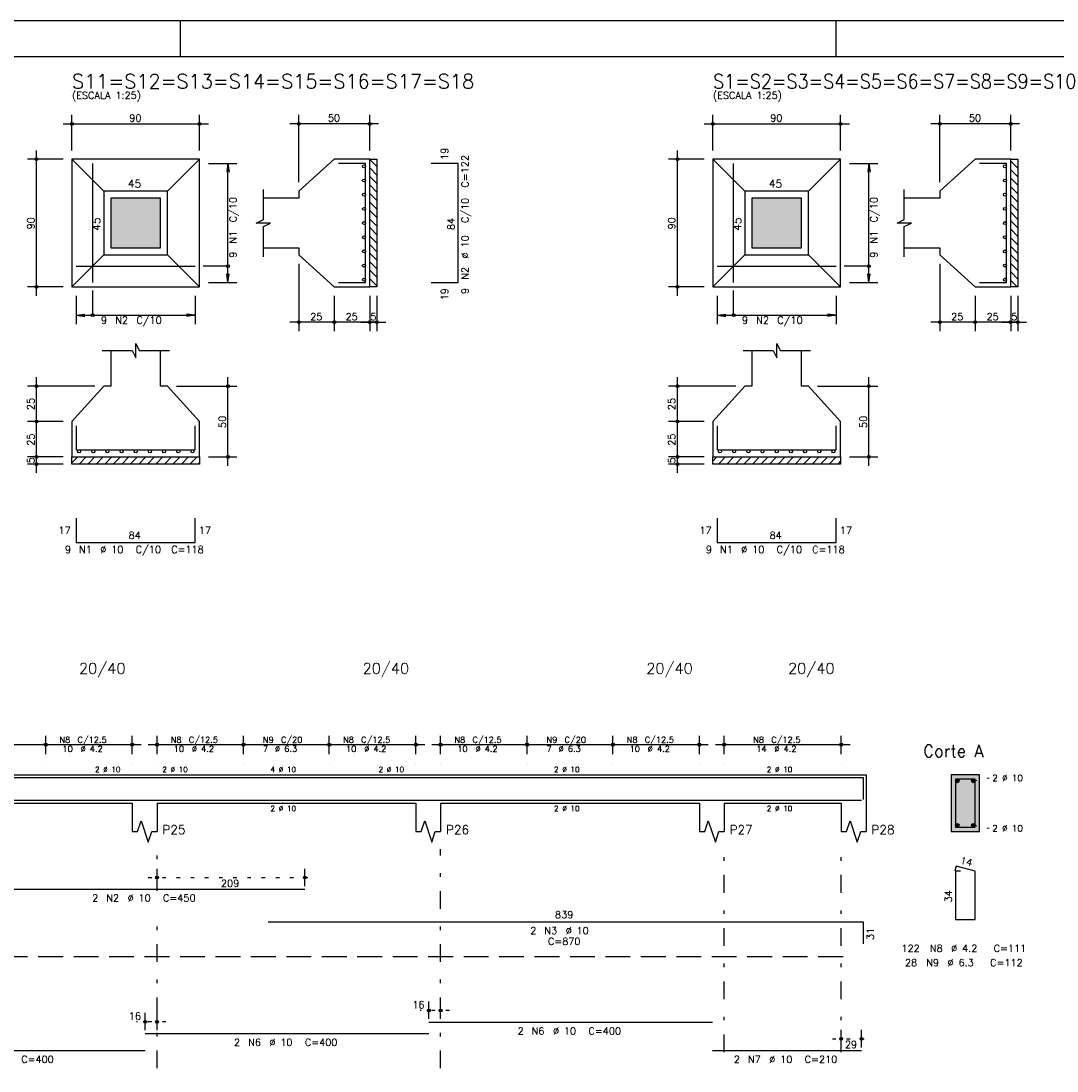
# Model space of a CAD drawing. Header units: feet. Extents: x 0 to 84.1, y 0 to 59.4.
# Tile 4 of 7: x 24.1 to 53.3, y 29.8 to 59.4. Entities that reach past the tile are written whole.
import ezdxf

# ---------------------------------------------------------------- set-up
doc = ezdxf.new("R2010")
doc.units = ezdxf.units.FT
doc.header["$MEASUREMENT"] = 0
for name, pattern in [('ESTILO_TQS_0001', [1, 0.7, -0.3]), ('ESTILO_TQS_0002', [0.4, 0.1, -0.3]), ('ESTILO_TQS_0003', [1.5, 0.5, -0.4, 0.1, -0.5])]:
    doc.linetypes.add(name, pattern=pattern)
for name, color, linetype in [('1', 1, 'CONTINUOUS'), ('2', 2, 'CONTINUOUS'), ('3', 3, 'CONTINUOUS'), ('4', 4, 'CONTINUOUS'), ('6', 6, 'CONTINUOUS'), ('7', 7, 'CONTINUOUS'), ('9', 9, 'CONTINUOUS')]:
    doc.layers.add(name, color=color, linetype=linetype)
doc.styles.get("Standard").update_dxf_attribs({"font": 'ROMANS.SHX'})

msp = doc.modelspace()

# ---------------------------------------------------------------- linework, layer by layer
at = {"layer": '1', "linetype": 'Continuous'}
for p, q in [((33.94, 55.494866), (34.14, 55.294866)), ((52.02, 55.446089), (52.22, 55.246089)), ((52.206505, 55.5), (52.22, 55.486505)), ((33.94, 55.254449), (34.14, 55.054449)), ((52.02, 55.205672), (52.22, 55.005672)), ((33.94, 55.014033), (34.14, 54.814033)), ((52.02, 54.965256), (52.22, 54.765256)), ((33.94, 54.773617), (34.14, 54.573617)), ((33.94, 54.5332), (34.14, 54.3332)), ((52.02, 54.72484), (52.22, 54.52484)), ((33.94, 54.292784), (34.14, 54.092784)), ((52.02, 54.484423), (52.22, 54.284423)), ((52.02, 54.244007), (52.22, 54.044007)), ((33.94, 54.052368), (34.14, 53.852368)), ((52.02, 54.003591), (52.22, 53.803591)), ((33.94, 53.811952), (34.14, 53.611952)), ((52.02, 53.763174), (52.22, 53.563174)), ((33.94, 53.571535), (34.14, 53.371535)), ((33.94, 53.331119), (34.14, 53.131119)), ((52.02, 53.522758), (52.22, 53.322758)), ((33.94, 53.090703), (34.14, 52.890703)), ((52.02, 53.282342), (52.22, 53.082342)), ((52.02, 53.041926), (52.22, 52.841926)), ((33.94, 52.850286), (34.14, 52.650286)), ((52.02, 52.801509), (52.22, 52.601509)), ((33.94, 52.60987), (34.14, 52.40987)), ((52.02, 52.561093), (52.22, 52.361093)), ((33.94, 52.369454), (34.14, 52.169454)), ((52.02, 52.320677), (52.22, 52.120677)), ((33.94, 52.129037), (34.14, 51.929037)), ((52.02, 52.08026), (52.20026, 51.9)), ((25.54, 46.937051), (25.702949, 47.1)), ((25.743365, 46.9), (25.943365, 47.1)), ((25.983781, 46.9), (26.183781, 47.1)), ((26.224198, 46.9), (26.424198, 47.1)), ((26.464614, 46.9), (26.664614, 47.1)), ((26.70503, 46.9), (26.90503, 47.1)), ((26.945447, 46.9), (27.145447, 47.1)), ((27.185863, 46.9), (27.385863, 47.1)), ((27.426279, 46.9), (27.626279, 47.1)), ((27.666696, 46.9), (27.866696, 47.1)), ((27.907112, 46.9), (28.107112, 47.1)), ((28.147528, 46.9), (28.347528, 47.1)), ((28.387944, 46.9), (28.587944, 47.1)), ((28.628361, 46.9), (28.828361, 47.1)), ((28.868777, 46.9), (29.068777, 47.1)), ((43.62, 46.985828), (43.734172, 47.1)), ((43.774588, 46.9), (43.974588, 47.1)), ((44.015004, 46.9), (44.215004, 47.1)), ((44.255421, 46.9), (44.455421, 47.1)), ((44.495837, 46.9), (44.695837, 47.1)), ((44.736253, 46.9), (44.936253, 47.1)), ((44.97667, 46.9), (45.17667, 47.1)), ((45.217086, 46.9), (45.417086, 47.1)), ((45.457502, 46.9), (45.657502, 47.1)), ((45.697918, 46.9), (45.897918, 47.1)), ((45.938335, 46.9), (46.138335, 47.1)), ((46.178751, 46.9), (46.378751, 47.1)), ((46.419167, 46.9), (46.619167, 47.1)), ((46.659584, 46.9), (46.859584, 47.1)), ((46.9, 46.9), (47.1, 47.1)), ((29.109193, 46.9), (29.14, 46.930807)), ((47.140416, 46.9), (47.22, 46.979584))]:
    msp.add_line(p, q, dxfattribs=at)
at = {"layer": '1', "linetype": 'ESTILO_TQS_0002'}
for p, q in [((50.965, 37.9602), (51.41, 38.0452)), ((50.965, 36.7102), (51.41, 36.6252)), ((27.69, 35.2352), (32.36004, 35.2352)), ((36.19, 31.4852), (35.36, 31.4852)), ((28.19, 31.1652), (27.36, 31.1652)), ((46.99, 30.6852), (48.06, 30.6852))]:
    msp.add_line(p, q, dxfattribs=at)
at = {"layer": '1', "linetype": 'ESTILO_TQS_0001'}
msp.add_line((3.59, 33.0102), (47.59, 33.0102), dxfattribs=at)
at = {"layer": '1', "linetype": 'Continuous'}
for points in [[(33.94, 51.9), (33.94, 55.5), (34.14, 55.5), (34.14, 51.9), (33.94, 51.9)], [(52.02, 51.9), (52.02, 55.5), (52.22, 55.5), (52.22, 51.9), (52.02, 51.9)], [(25.54, 47.1), (29.14, 47.1), (29.14, 46.9), (25.54, 46.9), (25.54, 47.1)], [(43.62, 47.1), (47.22, 47.1), (47.22, 46.9), (43.62, 46.9), (43.62, 47.1)]]:
    msp.add_lwpolyline(points, dxfattribs=at)
for centre in [(50.515, 37.9602), (50.965, 37.9602), (50.515, 36.7102), (50.965, 36.7102)]:
    msp.add_circle(centre, 0.05, dxfattribs=at)
at = {"layer": '2', "linetype": 'Continuous'}
for p, q in [((84.100006, 59.400002), (0, 59.400002)), ((28.600006, 58.400002), (28.600006, 59.400002)), ((47.100006, 58.400002), (47.100006, 59.400002)), ((25.54, 55.75), (25.54, 56.75)), ((29.14, 55.75), (29.14, 56.75)), ((31.94, 54.85), (31.94, 56.75)), ((33.94, 55.75), (33.94, 56.75)), ((43.62, 55.75), (43.62, 56.75)), ((47.22, 55.75), (47.22, 56.75)), ((50.02, 54.85), (50.02, 56.75)), ((52.02, 55.75), (52.02, 56.75)), ((25.29, 56.5), (29.39, 56.5)), ((34.19, 56.5), (31.69, 56.5)), ((43.37, 56.5), (47.47, 56.5)), ((52.27, 56.5), (49.77, 56.5)), ((24.54, 51.65), (24.54, 55.75)), ((42.62, 51.65), (42.62, 55.75)), ((25.29, 55.5), (24.29, 55.5)), ((25.54, 55.5), (25.54, 55.5)), ((25.54, 55.5), (25.54, 55.5)), ((29.14, 55.5), (29.14, 55.5)), ((33.94, 55.5), (33.94, 55.5)), ((43.37, 55.5), (42.37, 55.5)), ((43.62, 55.5), (43.62, 55.5)), ((43.62, 55.5), (43.62, 55.5)), ((47.22, 55.5), (47.22, 55.5)), ((52.02, 55.5), (52.02, 55.5)), ((29.14, 55.38), (29.14, 55.38)), ((29.39, 55.38), (30.19, 55.38)), ((29.94, 55.38), (29.907368, 55.132139)), ((29.94, 52.02), (29.94, 55.38)), ((29.94, 55.38), (29.972632, 55.132139)), ((47.22, 55.38), (47.22, 55.38)), ((47.47, 55.38), (48.27, 55.38)), ((48.02, 55.38), (47.987368, 55.132139)), ((48.02, 52.02), (48.02, 55.38)), ((48.02, 55.38), (48.052632, 55.132139)), ((31.94, 54.6), (31.94, 54.6)), ((50.02, 54.6), (50.02, 54.6)), ((31.94, 52.8), (31.94, 52.8)), ((50.02, 52.8), (50.02, 52.8)), ((31.94, 52.55), (31.94, 50.65)), ((50.02, 52.55), (50.02, 50.65)), ((29.94, 52.02), (29.907368, 52.267861)), ((29.94, 52.02), (29.972632, 52.267861)), ((48.02, 52.02), (47.987368, 52.267861)), ((48.02, 52.02), (48.052632, 52.267861)), ((25.29, 51.9), (24.29, 51.9)), ((25.54, 51.9), (25.54, 51.9)), ((25.66, 51.9), (25.66, 51.9)), ((29.02, 51.9), (29.02, 51.9)), ((29.14, 52.02), (29.14, 52.02)), ((29.39, 52.02), (30.19, 52.02)), ((32.94, 51.9), (32.94, 51.9)), ((32.94, 51.9), (32.94, 51.9)), ((33.94, 51.9), (33.94, 51.9)), ((33.94, 51.9), (33.94, 51.9)), ((34.14, 51.9), (34.14, 51.9)), ((43.37, 51.9), (42.37, 51.9)), ((43.62, 51.9), (43.62, 51.9)), ((43.74, 51.9), (43.74, 51.9)), ((47.1, 51.9), (47.1, 51.9)), ((47.22, 52.02), (47.22, 52.02)), ((47.47, 52.02), (48.27, 52.02)), ((51.02, 51.9), (51.02, 51.9)), ((51.02, 51.9), (51.02, 51.9)), ((52.02, 51.9), (52.02, 51.9)), ((52.02, 51.9), (52.02, 51.9)), ((52.22, 51.9), (52.22, 51.9)), ((25.66, 51.65), (25.66, 50.85)), ((29.02, 51.65), (29.02, 50.85)), ((32.94, 51.65), (32.94, 50.65)), ((32.94, 51.65), (32.94, 50.65)), ((33.94, 51.65), (33.94, 50.65)), ((33.94, 51.65), (33.94, 50.65)), ((34.14, 51.65), (34.14, 50.65)), ((43.74, 51.65), (43.74, 50.85)), ((47.1, 51.65), (47.1, 50.85)), ((51.02, 51.65), (51.02, 50.65)), ((51.02, 51.65), (51.02, 50.65)), ((52.02, 51.65), (52.02, 50.65)), ((52.02, 51.65), (52.02, 50.65)), ((52.22, 51.65), (52.22, 50.65)), ((25.66, 51.1), (25.907861, 51.132632)), ((25.66, 51.1), (29.02, 51.1)), ((25.66, 51.1), (25.907861, 51.067368)), ((29.02, 51.1), (28.772139, 51.132632)), ((29.02, 51.1), (28.772139, 51.067368)), ((43.74, 51.1), (43.987861, 51.132632)), ((43.74, 51.1), (47.1, 51.1)), ((43.74, 51.1), (43.987861, 51.067368)), ((47.1, 51.1), (46.852139, 51.132632)), ((47.1, 51.1), (46.852139, 51.067368)), ((33.19, 50.9), (31.69, 50.9)), ((34.19, 50.9), (32.69, 50.9)), ((33.69, 50.9), (34.39, 50.9)), ((51.27, 50.9), (49.77, 50.9)), ((52.27, 50.9), (50.77, 50.9)), ((51.77, 50.9), (52.47, 50.9)), ((24.54, 47.85), (24.54, 49.35)), ((29.94, 46.85), (29.94, 49.35)), ((42.62, 47.85), (42.62, 49.35)), ((48.02, 46.85), (48.02, 49.35)), ((26.19, 49.1), (24.29, 49.1)), ((26.44, 49.1), (26.44, 49.1)), ((28.24, 49.1), (28.24, 49.1)), ((28.49, 49.1), (30.19, 49.1)), ((44.27, 49.1), (42.37, 49.1)), ((44.52, 49.1), (44.52, 49.1)), ((46.32, 49.1), (46.32, 49.1)), ((46.57, 49.1), (48.27, 49.1)), ((24.54, 46.85), (24.54, 48.35)), ((42.62, 46.85), (42.62, 48.35)), ((25.29, 48.1), (24.29, 48.1)), ((25.29, 48.1), (24.29, 48.1)), ((25.54, 48.1), (25.54, 48.1)), ((25.54, 48.1), (25.54, 48.1)), ((43.37, 48.1), (42.37, 48.1)), ((43.37, 48.1), (42.37, 48.1)), ((43.62, 48.1), (43.62, 48.1)), ((43.62, 48.1), (43.62, 48.1)), ((25.29, 47.1), (24.29, 47.1)), ((25.29, 47.1), (24.29, 47.1)), ((24.54, 46.65), (24.54, 47.35)), ((25.54, 47.1), (25.54, 47.1)), ((25.54, 47.1), (25.54, 47.1)), ((29.14, 47.1), (29.14, 47.1)), ((29.39, 47.1), (30.19, 47.1)), ((43.37, 47.1), (42.37, 47.1)), ((43.37, 47.1), (42.37, 47.1)), ((42.62, 46.65), (42.62, 47.35)), ((43.62, 47.1), (43.62, 47.1)), ((43.62, 47.1), (43.62, 47.1)), ((47.22, 47.1), (47.22, 47.1)), ((47.47, 47.1), (48.27, 47.1)), ((25.29, 46.9), (24.29, 46.9)), ((25.54, 46.9), (25.54, 46.9)), ((43.37, 46.9), (42.37, 46.9)), ((43.62, 46.9), (43.62, 46.9)), ((24.8, 38.7152), (24.8, 39.2352)), ((24.8, 38.7152), (24.8, 39.2352)), ((27.24, 38.7152), (27.24, 39.2352)), ((27.94, 38.7152), (27.94, 39.2352)), ((30.38, 38.7152), (30.38, 39.2352)), ((30.38, 38.7152), (30.38, 39.2352)), ((32.8, 38.7152), (32.8, 39.2352)), ((32.8, 38.7152), (32.8, 39.2352)), ((35.24, 38.7152), (35.24, 39.2352)), ((35.94, 38.7152), (35.94, 39.2352)), ((38.38, 38.7152), (38.38, 39.2352)), ((38.38, 38.7152), (38.38, 39.2352)), ((40.8, 38.7152), (40.8, 39.2352)), ((40.8, 38.7152), (40.8, 39.2352)), ((43.24, 38.7152), (43.24, 39.2352)), ((43.94, 38.7152), (43.94, 39.2352)), ((47.24, 38.7152), (47.24, 39.2352)), ((22.13, 38.9852), (25.05, 38.9852)), ((24.55, 38.9852), (27.49, 38.9852)), ((27.69, 38.9852), (30.63, 38.9852)), ((30.13, 38.9852), (33.05, 38.9852)), ((32.55, 38.9852), (35.49, 38.9852)), ((35.69, 38.9852), (38.63, 38.9852)), ((38.13, 38.9852), (41.05, 38.9852)), ((40.55, 38.9852), (43.49, 38.9852)), ((43.69, 38.9852), (47.49, 38.9852)), ((24.8, 38.4652), (24.8, 38.4652)), ((24.8, 38.4652), (24.8, 38.4652)), ((27.24, 38.4652), (27.24, 38.4652)), ((27.94, 38.4652), (27.94, 38.4652)), ((30.38, 38.4652), (30.38, 38.4652)), ((30.38, 38.4652), (30.38, 38.4652)), ((32.8, 38.4652), (32.8, 38.4652)), ((32.8, 38.4652), (32.8, 38.4652)), ((35.24, 38.4652), (35.24, 38.4652)), ((35.94, 38.4652), (35.94, 38.4652)), ((38.38, 38.4652), (38.38, 38.4652)), ((38.38, 38.4652), (38.38, 38.4652)), ((40.8, 38.4652), (40.8, 38.4652)), ((40.8, 38.4652), (40.8, 38.4652)), ((43.24, 38.4652), (43.24, 38.4652)), ((43.94, 38.4652), (43.94, 38.4652)), ((47.24, 38.4652), (47.24, 38.4652)), ((19.94, 38.1352), (27.24, 38.1352)), ((27.24, 38.1352), (27.94, 38.1352)), ((27.94, 38.1352), (35.24, 38.1352)), ((35.24, 38.1352), (35.94, 38.1352)), ((35.94, 38.1352), (43.24, 38.1352)), ((43.24, 38.1352), (43.94, 38.1352)), ((43.94, 38.1352), (47.24, 38.1352)), ((47.24, 38.1352), (47.94, 38.1352)), ((47.94, 38.1352), (47.94, 37.3352)), ((51.14, 38.1352), (50.34, 38.1352)), ((50.34, 38.1352), (50.34, 36.5352)), ((51.14, 36.5352), (51.14, 38.1352)), ((19.94, 37.3352), (27.24, 37.3352)), ((27.24, 37.3352), (27.24, 36.5352)), ((27.94, 37.3352), (35.24, 37.3352)), ((27.94, 37.3352), (27.94, 36.5352)), ((35.24, 37.3352), (35.24, 36.5352)), ((35.94, 37.3352), (43.24, 37.3352)), ((35.94, 37.3352), (35.94, 36.5352)), ((43.24, 37.3352), (43.24, 36.5352)), ((43.94, 37.3352), (47.24, 37.3352)), ((43.94, 37.3352), (43.94, 36.5352)), ((47.24, 37.3352), (47.24, 36.5352)), ((47.94, 37.3352), (47.94, 36.5352)), ((50.34, 36.5352), (51.14, 36.5352)), ((27.94, 34.9952), (27.94, 35.4852)), ((32.11004, 34.9952), (32.11004, 35.4852)), ((27.94, 34.8952), (27.94, 34.8952)), ((32.11004, 34.8952), (32.11004, 34.8952)), ((35.61, 31.2452), (35.61, 31.7352)), ((35.94, 31.2452), (35.94, 31.7352)), ((27.61, 30.9252), (27.61, 31.4152)), ((27.94, 30.9252), (27.94, 31.4152)), ((35.61, 31.1452), (35.61, 31.1452)), ((35.94, 31.1452), (35.94, 31.1452)), ((27.61, 30.8252), (27.61, 30.8252)), ((27.94, 30.8252), (27.94, 30.8252)), ((47.24, 30.4452), (47.24, 30.9352)), ((47.81, 30.4452), (47.81, 30.9352)), ((47.24, 30.3452), (47.24, 30.3452)), ((47.81, 30.3452), (47.81, 30.3452))]:
    msp.add_line(p, q, dxfattribs=at)
at = {"layer": '2', "linetype": 'ESTILO_TQS_0003'}
for p, q in [((27.94, 34.8572), (27.94, 36.0352)), ((35.94, 29.8552), (35.94, 36.0352)), ((43.94, 30.3072), (43.94, 36.0352)), ((47.24, 30.3072), (47.24, 36.0352)), ((27.94, 29.8552), (27.94, 34.0532))]:
    msp.add_line(p, q, dxfattribs=at)
at = {"layer": '2', "linetype": 'Continuous'}
for points in [[(83.100006, 1), (2.5, 1), (2.5, 58.400002), (83.100006, 58.400002), (83.100006, 1)], [(25.54, 51.9), (29.14, 51.9), (29.14, 55.5), (25.54, 55.5), (25.54, 51.9)], [(26.44, 54.6), (25.54, 55.5)], [(28.24, 54.6), (29.14, 55.5)], [(30.94, 53), (31.94, 53), (31.94, 52.8), (32.94, 51.9), (33.94, 51.9), (33.94, 55.5), (32.94, 55.5), (31.94, 54.6), (31.94, 54.4), (30.94, 54.4)], [(43.62, 51.9), (47.22, 51.9), (47.22, 55.5), (43.62, 55.5), (43.62, 51.9)], [(44.52, 54.6), (43.62, 55.5)], [(46.32, 54.6), (47.22, 55.5)], [(49.02, 53), (50.02, 53), (50.02, 52.8), (51.02, 51.9), (52.02, 51.9), (52.02, 55.5), (51.02, 55.5), (50.02, 54.6), (50.02, 54.4), (49.02, 54.4)], [(26.44, 52.8), (28.24, 52.8), (28.24, 54.6), (26.44, 54.6), (26.44, 52.8)], [(30.94, 52.75), (30.94, 53.6), (31.14, 53.7), (30.74, 53.7), (30.94, 53.8), (30.94, 54.65)], [(44.52, 52.8), (46.32, 52.8), (46.32, 54.6), (44.52, 54.6), (44.52, 52.8)], [(49.02, 52.75), (49.02, 53.6), (49.22, 53.7), (48.82, 53.7), (49.02, 53.8), (49.02, 54.65)], [(26.64, 53), (28.04, 53), (28.04, 54.4), (26.64, 54.4), (26.64, 53)], [(44.72, 53), (46.12, 53), (46.12, 54.4), (44.72, 54.4), (44.72, 53)], [(26.44, 52.8), (25.54, 51.9)], [(28.24, 52.8), (29.14, 51.9)], [(44.52, 52.8), (43.62, 51.9)], [(46.32, 52.8), (47.22, 51.9)], [(29.94, 52.485), (29.24, 52.485)], [(48.02, 52.485), (47.32, 52.485)], [(26.125, 51.1), (26.125, 51.8)], [(44.205, 51.1), (44.205, 51.8)], [(26.64, 50.1), (26.64, 49.1), (26.44, 49.1), (25.54, 48.1), (25.54, 47.1), (29.14, 47.1), (29.14, 48.1), (28.24, 49.1), (28.04, 49.1), (28.04, 50.1)], [(26.39, 50.1), (27.24, 50.1), (27.34, 49.9), (27.34, 50.3), (27.44, 50.1), (28.29, 50.1)], [(44.72, 50.1), (44.72, 49.1), (44.52, 49.1), (43.62, 48.1), (43.62, 47.1), (47.22, 47.1), (47.22, 48.1), (46.32, 49.1), (46.12, 49.1), (46.12, 50.1)], [(44.47, 50.1), (45.32, 50.1), (45.42, 49.9), (45.42, 50.3), (45.52, 50.1), (46.37, 50.1)], [(27.24, 36.5352), (27.39, 36.5352), (27.49, 36.8352), (27.69, 36.2352), (27.79, 36.5352), (27.94, 36.5352)], [(35.24, 36.5352), (35.39, 36.5352), (35.49, 36.8352), (35.69, 36.2352), (35.79, 36.5352), (35.94, 36.5352)], [(43.24, 36.5352), (43.39, 36.5352), (43.49, 36.8352), (43.69, 36.2352), (43.79, 36.5352), (43.94, 36.5352)], [(47.24, 36.5352), (47.39, 36.5352), (47.49, 36.8352), (47.69, 36.2352), (47.79, 36.5352), (47.94, 36.5352)]]:
    msp.add_lwpolyline(points, dxfattribs=at)
for centre, radius in [((25.54, 56.5), 0.04), ((25.54, 56.5), 0.02), ((29.14, 56.5), 0.04), ((29.14, 56.5), 0.02), ((31.94, 56.5), 0.04), ((31.94, 56.5), 0.02), ((33.94, 56.5), 0.04), ((33.94, 56.5), 0.02), ((43.62, 56.5), 0.04), ((43.62, 56.5), 0.02), ((47.22, 56.5), 0.04), ((47.22, 56.5), 0.02), ((50.02, 56.5), 0.04), ((50.02, 56.5), 0.02), ((52.02, 56.5), 0.04), ((52.02, 56.5), 0.02), ((24.54, 55.5), 0.04), ((24.54, 55.5), 0.02), ((42.62, 55.5), 0.04), ((42.62, 55.5), 0.02), ((29.94, 52.485), 0.04), ((48.02, 52.485), 0.04), ((24.54, 51.9), 0.04), ((24.54, 51.9), 0.02), ((42.62, 51.9), 0.04), ((42.62, 51.9), 0.02), ((26.125, 51.1), 0.04), ((44.205, 51.1), 0.04), ((31.94, 50.9), 0.04), ((31.94, 50.9), 0.02), ((32.94, 50.9), 0.04), ((32.94, 50.9), 0.04), ((32.94, 50.9), 0.02), ((32.94, 50.9), 0.02), ((33.94, 50.9), 0.04), ((33.94, 50.9), 0.04), ((33.94, 50.9), 0.02), ((33.94, 50.9), 0.02), ((34.14, 50.9), 0.04), ((34.14, 50.9), 0.02), ((50.02, 50.9), 0.04), ((50.02, 50.9), 0.02), ((51.02, 50.9), 0.04), ((51.02, 50.9), 0.04), ((51.02, 50.9), 0.02), ((51.02, 50.9), 0.02), ((52.02, 50.9), 0.04), ((52.02, 50.9), 0.04), ((52.02, 50.9), 0.02), ((52.02, 50.9), 0.02), ((52.22, 50.9), 0.04), ((52.22, 50.9), 0.02), ((24.54, 49.1), 0.04), ((24.54, 49.1), 0.02), ((29.94, 49.1), 0.04), ((29.94, 49.1), 0.02), ((42.62, 49.1), 0.04), ((42.62, 49.1), 0.02), ((48.02, 49.1), 0.04), ((48.02, 49.1), 0.02), ((24.54, 48.1), 0.04), ((24.54, 48.1), 0.04), ((24.54, 48.1), 0.02), ((24.54, 48.1), 0.02), ((42.62, 48.1), 0.04), ((42.62, 48.1), 0.04), ((42.62, 48.1), 0.02), ((42.62, 48.1), 0.02), ((24.54, 47.1), 0.04), ((24.54, 47.1), 0.04), ((24.54, 47.1), 0.02), ((24.54, 47.1), 0.02), ((29.94, 47.1), 0.04), ((29.94, 47.1), 0.02), ((42.62, 47.1), 0.04), ((42.62, 47.1), 0.04), ((42.62, 47.1), 0.02), ((42.62, 47.1), 0.02), ((48.02, 47.1), 0.04), ((48.02, 47.1), 0.02), ((24.54, 46.9), 0.04), ((24.54, 46.9), 0.02), ((42.62, 46.9), 0.04), ((42.62, 46.9), 0.02), ((24.8, 38.9852), 0.041625), ((24.8, 38.9852), 0.041625), ((24.8, 38.9852), 0.02075), ((24.8, 38.9852), 0.02075), ((27.24, 38.9852), 0.041625), ((27.24, 38.9852), 0.02075), ((27.94, 38.9852), 0.041625), ((27.94, 38.9852), 0.02075), ((30.38, 38.9852), 0.041625), ((30.38, 38.9852), 0.041625), ((30.38, 38.9852), 0.02075), ((30.38, 38.9852), 0.02075), ((32.8, 38.9852), 0.041625), ((32.8, 38.9852), 0.041625), ((32.8, 38.9852), 0.02075), ((32.8, 38.9852), 0.02075), ((35.24, 38.9852), 0.041625), ((35.24, 38.9852), 0.02075), ((35.94, 38.9852), 0.041625), ((35.94, 38.9852), 0.02075), ((38.38, 38.9852), 0.041625), ((38.38, 38.9852), 0.041625), ((38.38, 38.9852), 0.02075), ((38.38, 38.9852), 0.02075), ((40.8, 38.9852), 0.041625), ((40.8, 38.9852), 0.041625), ((40.8, 38.9852), 0.02075), ((40.8, 38.9852), 0.02075), ((43.24, 38.9852), 0.041625), ((43.24, 38.9852), 0.02075), ((43.94, 38.9852), 0.041625), ((43.94, 38.9852), 0.02075), ((47.24, 38.9852), 0.041625), ((47.24, 38.9852), 0.02075), ((27.94, 35.2352), 0.04), ((27.94, 35.2352), 0.02), ((32.11004, 35.2352), 0.04), ((32.11004, 35.2352), 0.02), ((35.61, 31.4852), 0.04), ((35.61, 31.4852), 0.02), ((35.94, 31.4852), 0.04), ((35.94, 31.4852), 0.02), ((27.61, 31.1652), 0.04), ((27.61, 31.1652), 0.02), ((27.94, 31.1652), 0.04), ((27.94, 31.1652), 0.02), ((47.24, 30.6852), 0.04), ((47.24, 30.6852), 0.02), ((47.81, 30.6852), 0.04), ((47.81, 30.6852), 0.02)]:
    msp.add_circle(centre, radius, dxfattribs=at)
at = {"layer": '3', "linetype": 'Continuous'}
for centre in [(33.77869, 55.3), (51.85869, 55.3), (33.77869, 54.9), (51.85869, 54.9), (33.77869, 54.5), (51.85869, 54.5), (33.77869, 54.1), (51.85869, 54.1), (33.77869, 53.7), (51.85869, 53.7), (33.77869, 53.3), (51.85869, 53.3), (33.77869, 52.9), (51.85869, 52.9), (33.77869, 52.5), (51.85869, 52.5), (33.77869, 52.1), (51.85869, 52.1), (25.74, 47.25869), (26.14, 47.25869), (26.54, 47.25869), (26.94, 47.25869), (27.34, 47.25869), (27.74, 47.25869), (28.14, 47.25869), (28.54, 47.25869), (28.94, 47.25869), (43.82, 47.25869), (44.22, 47.25869), (44.62, 47.25869), (45.02, 47.25869), (45.42, 47.25869), (45.82, 47.25869), (46.22, 47.25869), (46.62, 47.25869), (47.02, 47.25869)]:
    msp.add_circle(centre, 0.04131, dxfattribs=at)
at = {"layer": '4', "linetype": 'Continuous'}
for p, q in [((23.11004, 38.0552), (32.11004, 38.0552)), ((31.0782, 38.0552), (47.8582, 38.0552)), ((47.8582, 38.0552), (47.8582, 37.4352)), ((19.61, 37.4152), (27.61, 37.4152)), ((27.61, 37.4152), (35.61, 37.4152)), ((35.61, 37.4152), (43.61, 37.4152)), ((43.61, 37.4152), (47.81, 37.4152))]:
    msp.add_line(p, q, dxfattribs=at)
msp.add_lwpolyline([(50.46, 38.0152), (50.46, 36.6552), (51.02, 36.6552), (51.02, 38.0152), (50.46, 38.0152)], dxfattribs=at)
at = {"layer": '6', "linetype": 'Continuous'}
for p, q in [((26.125, 52.02), (26.125, 55.38)), ((33.82, 55.38), (33.06, 55.38)), ((33.82, 52.02), (33.82, 55.38)), ((36.43, 55.38), (35.67, 55.38)), ((36.43, 52.02), (36.43, 55.38)), ((44.205, 52.02), (44.205, 55.38)), ((51.9, 55.38), (51.14, 55.38)), ((51.9, 52.02), (51.9, 55.38)), ((25.66, 52.485), (29.02, 52.485)), ((43.74, 52.485), (47.1, 52.485)), ((33.06, 52.02), (33.82, 52.02)), ((35.67, 52.02), (36.43, 52.02)), ((51.14, 52.02), (51.9, 52.02)), ((25.66, 47.98), (25.66, 47.3)), ((29.02, 47.3), (29.02, 47.98)), ((43.74, 47.98), (43.74, 47.3)), ((47.1, 47.3), (47.1, 47.98)), ((25.66, 47.3), (29.02, 47.3)), ((43.74, 47.3), (47.1, 47.3)), ((25.66, 45.37), (25.66, 44.69)), ((29.02, 44.69), (29.02, 45.37)), ((43.74, 45.37), (43.74, 44.69)), ((47.1, 44.69), (47.1, 45.37)), ((25.66, 44.69), (29.02, 44.69)), ((43.74, 44.69), (47.1, 44.69)), ((50.477782, 35.5552), (50.442782, 35.419646)), ((51.02, 35.4152), (50.477782, 35.5552)), ((50.6, 35.4152), (50.46, 35.4152)), ((50.46, 35.4152), (50.46, 34.0552)), ((51.02, 34.0552), (51.02, 35.4152)), ((23.11004, 34.9052), (32.11004, 34.9052)), ((31.0782, 33.9852), (47.8582, 33.9852)), ((47.8582, 33.9852), (47.8582, 33.3652)), ((50.46, 34.0552), (51.02, 34.0552)), ((35.61, 31.1552), (43.61, 31.1552)), ((27.61, 30.8352), (35.61, 30.8352)), ((19.61, 30.3552), (27.61, 30.3552)), ((43.61, 30.3552), (47.81, 30.3552))]:
    msp.add_line(p, q, dxfattribs=at)
at = {"layer": '9', "linetype": 'Continuous'}
for points in [[(26.64, 53), (28.04, 53), (28.04, 54.4)], [(26.64, 53), (28.04, 54.4), (26.64, 54.4)], [(26.64, 53), (26.64, 54.4), (26.64, 53)], [(44.72, 53), (46.12, 53), (46.12, 54.4)], [(44.72, 53), (46.12, 54.4), (44.72, 54.4)], [(44.72, 53), (44.72, 54.4), (44.72, 53)], [(51.14, 36.5352), (51.14, 38.1352), (50.34, 38.1352)], [(51.14, 36.5352), (50.34, 38.1352), (50.34, 36.5352)], [(50.565, 37.9602), (50.49, 38.003501), (50.468015, 37.977301)], [(50.565, 37.9602), (50.468015, 37.977301), (50.468015, 37.943099)], [(50.565, 37.9602), (50.468015, 37.943099), (50.49, 37.916899)], [(50.565, 37.9602), (50.523682, 38.00944), (50.49, 38.003501)], [(50.565, 37.9602), (50.49, 37.916899), (50.523682, 37.91096)], [(50.565, 37.9602), (50.553302, 37.992339), (50.523682, 38.00944)], [(50.565, 37.9602), (50.523682, 37.91096), (50.553302, 37.928061)], [(50.565, 37.9602), (50.553302, 37.928061), (50.565, 37.9602)], [(51.015, 37.9602), (50.94, 38.003501), (50.918015, 37.977301)], [(51.015, 37.9602), (50.918015, 37.977301), (50.918015, 37.943099)], [(51.015, 37.9602), (50.918015, 37.943099), (50.94, 37.916899)], [(51.015, 37.9602), (50.973682, 38.00944), (50.94, 38.003501)], [(51.015, 37.9602), (50.94, 37.916899), (50.973682, 37.91096)], [(51.015, 37.9602), (51.003302, 37.992339), (50.973682, 38.00944)], [(51.015, 37.9602), (50.973682, 37.91096), (51.003302, 37.928061)], [(51.015, 37.9602), (51.003302, 37.928061), (51.015, 37.9602)], [(50.565, 36.7102), (50.49, 36.753501), (50.468015, 36.727301)], [(50.565, 36.7102), (50.523682, 36.75944), (50.49, 36.753501)], [(50.565, 36.7102), (50.553302, 36.742339), (50.523682, 36.75944)], [(51.015, 36.7102), (50.94, 36.753501), (50.918015, 36.727301)], [(51.015, 36.7102), (50.973682, 36.75944), (50.94, 36.753501)], [(51.015, 36.7102), (51.003302, 36.742339), (50.973682, 36.75944)], [(51.14, 36.5352), (50.34, 36.5352), (51.14, 36.5352)], [(50.565, 36.7102), (50.468015, 36.727301), (50.468015, 36.693099)], [(50.565, 36.7102), (50.468015, 36.693099), (50.49, 36.666899)], [(50.565, 36.7102), (50.49, 36.666899), (50.523682, 36.66096)], [(50.565, 36.7102), (50.523682, 36.66096), (50.553302, 36.678061)], [(50.565, 36.7102), (50.553302, 36.678061), (50.565, 36.7102)], [(51.015, 36.7102), (50.918015, 36.727301), (50.918015, 36.693099)], [(51.015, 36.7102), (50.918015, 36.693099), (50.94, 36.666899)], [(51.015, 36.7102), (50.94, 36.666899), (50.973682, 36.66096)], [(51.015, 36.7102), (50.973682, 36.66096), (51.003302, 36.678061)], [(51.015, 36.7102), (51.003302, 36.678061), (51.015, 36.7102)]]:
    msp.add_solid(points, dxfattribs=at)

# ---------------------------------------------------------------- texts
at = {"layer": '1', "linetype": 'Continuous'}
for s, p in [('8', (25.54, 57.44)), ('10', (43.62, 57.44))]:
    msp.add_text(s, height=0.0004, dxfattribs=at).set_placement(p)
at = {"layer": '2', "linetype": 'Continuous'}
for s, height, p in [('(ESCALA 1:25)', 0.2, (25.54, 57.2)), ('(ESCALA 1:25)', 0.2, (43.62, 57.2)), ('90', 0.2, (27.16, 56.56)), ('50', 0.2, (32.76, 56.56)), ('90', 0.2, (45.24, 56.56)), ('50', 0.2, (50.84, 56.56)), ('45', 0.22, (27.12, 54.7)), ('45', 0.22, (45.2, 54.7)), ('9', 0.2, (26.36, 50.86)), ('N2', 0.2, (26.76, 50.86)), ('C/10', 0.2, (27.36, 50.86)), ('25', 0.2, (32.26, 50.96)), ('25', 0.2, (33.26, 50.96)), ('5', 0.2, (33.96, 50.96)), ('9', 0.2, (44.44, 50.86)), ('N2', 0.2, (44.84, 50.86)), ('C/10', 0.2, (45.44, 50.86)), ('25', 0.2, (50.34, 50.96)), ('25', 0.2, (51.34, 50.96)), ('5', 0.2, (52.04, 50.96)), ('17', 0.2, (25.16, 44.93)), ('17', 0.2, (29.12, 44.93)), ('17', 0.2, (43.24, 44.93)), ('17', 0.2, (47.2, 44.93)), ('84', 0.2, (27.14, 44.79)), ('84', 0.2, (45.22, 44.79)), ('9', 0.2, (25.34, 44.39)), ('N1', 0.2, (25.74, 44.39)), ('%%c 10', 0.2, (26.34, 44.39)), ('C/10', 0.2, (27.34, 44.39)), ('C=118', 0.2, (28.34, 44.39)), ('9', 0.2, (43.42, 44.39)), ('N1', 0.2, (43.82, 44.39)), ('%%c 10', 0.2, (44.42, 44.39)), ('C/10', 0.2, (45.42, 44.39)), ('C=118', 0.2, (46.42, 44.39)), ('20/40', 0.3, (25.74, 40.9852)), ('20/40', 0.3, (33.74, 40.9852)), ('20/40', 0.3, (41.74, 40.9852)), ('20/40', 0.3, (45.74, 40.9852)), ('N8', 0.17, (25.187, 39.0362)), ('C/12.5', 0.17, (25.697, 39.0362)), ('N8', 0.17, (28.327, 39.0362)), ('C/12.5', 0.17, (28.837, 39.0362)), ('N9', 0.17, (30.927, 39.0362)), ('C/20', 0.17, (31.437, 39.0362)), ('N8', 0.17, (33.187, 39.0362)), ('C/12.5', 0.17, (33.697, 39.0362)), ('N8', 0.17, (36.327, 39.0362)), ('C/12.5', 0.17, (36.837, 39.0362)), ('N9', 0.17, (38.927, 39.0362)), ('C/20', 0.17, (39.437, 39.0362)), ('N8', 0.17, (41.187, 39.0362)), ('C/12.5', 0.17, (41.697, 39.0362)), ('N8', 0.17, (44.757, 39.0362)), ('C/12.5', 0.17, (45.267, 39.0362)), ('10', 0.17, (25.272, 38.7812)), ('%%c 4.2', 0.17, (25.782, 38.7812)), ('10', 0.17, (28.412, 38.7812)), ('%%c 4.2', 0.17, (28.922, 38.7812)), ('7', 0.17, (30.927, 38.7812)), ('%%c 6.3', 0.17, (31.267, 38.7812)), ('10', 0.17, (33.272, 38.7812)), ('%%c 4.2', 0.17, (33.782, 38.7812)), ('10', 0.17, (36.412, 38.7812)), ('%%c 4.2', 0.17, (36.922, 38.7812)), ('7', 0.17, (38.927, 38.7812)), ('%%c 6.3', 0.17, (39.267, 38.7812)), ('10', 0.17, (41.272, 38.7812)), ('%%c 4.2', 0.17, (41.782, 38.7812)), ('14', 0.17, (44.842, 38.7812)), ('%%c 4.2', 0.17, (45.352, 38.7812)), ('Corte A', 0.34, (49.55, 38.6352)), ('2 %%c 10', 0.15, (26.19, 38.2102)), ('2 %%c 10', 0.15, (28.09, 38.2102)), ('4 %%c 10', 0.15, (31.14, 38.2102)), ('2 %%c 10', 0.15, (34.19, 38.2102)), ('2 %%c 10', 0.15, (39.14, 38.2102)), ('2 %%c 10', 0.15, (45.14, 38.2102)), ('2 %%c 10', 0.18, (51.5, 37.9552)), ('2 %%c 10', 0.15, (31.14, 37.1102)), ('2 %%c 10', 0.15, (39.14, 37.1102)), ('2 %%c 10', 0.15, (45.14, 37.1102)), ('P25', 0.25, (28.09, 36.4602)), ('P26', 0.25, (36.09, 36.4602)), ('P27', 0.25, (44.09, 36.4602)), ('P28', 0.25, (48.09, 36.4602)), ('2 %%c 10', 0.18, (51.5, 36.5352)), ('209', 0.2, (29.74502, 34.9752)), ('2', 0.2, (26.11004, 34.5552)), ('N2', 0.2, (26.51004, 34.5552)), ('%%c 10', 0.2, (27.11004, 34.5552)), ('C=450', 0.2, (28.11004, 34.5552)), ('839', 0.2, (39.1682, 34.0852)), ('2', 0.2, (38.4682, 33.6352)), ('N3', 0.2, (38.8682, 33.6352)), ('%%c 10', 0.2, (39.4682, 33.6352)), ('C=870', 0.2, (38.9682, 33.3352)), ('122', 0.2, (48.94, 33.1352)), ('N8', 0.2, (49.74, 33.1352)), ('%%c 4.2', 0.2, (50.34, 33.1352)), ('C=111', 0.2, (51.54, 33.1352)), ('28', 0.2, (49.04, 32.7352)), ('N9', 0.2, (49.64, 32.7352)), ('%%c 6.3', 0.2, (50.24, 32.7352)), ('C=112', 0.2, (51.44, 32.7352)), ('16', 0.2, (35.143333, 31.5452)), ('16', 0.2, (27.143333, 31.2252)), ('2', 0.2, (38.11, 30.8052)), ('N6', 0.2, (38.51, 30.8052)), ('%%c 10', 0.2, (39.11, 30.8052)), ('C=400', 0.2, (40.11, 30.8052)), ('2', 0.2, (30.11, 30.4852)), ('N6', 0.2, (30.51, 30.4852)), ('%%c 10', 0.2, (31.11, 30.4852)), ('C=400', 0.2, (32.11, 30.4852)), ('29', 0.2, (47.345, 30.4252)), ('C=400', 0.2, (24.11, 30.0052)), ('2', 0.2, (44.21, 30.0052)), ('N7', 0.2, (44.61, 30.0052)), ('%%c 10', 0.2, (45.21, 30.0052)), ('C=210', 0.2, (46.21, 30.0052))]:
    msp.add_text(s, height=height, dxfattribs=at).set_placement(p)
for s, height, rotation, p in [('19', 0.2, 90, (36.15, 55.48)), ('C=122', 0.2, 90, (36.73, 54.7)), ('C/10', 0.2, 90, (30.18, 53.72)), ('C/10', 0.2, 90, (36.73, 53.7)), ('C/10', 0.2, 90, (48.26, 53.72)), ('90', 0.2, 90, (24.48, 53.52)), ('45', 0.22, 90, (26.34, 53.48)), ('84', 0.2, 90, (36.33, 53.5)), ('90', 0.2, 90, (42.56, 53.52)), ('45', 0.22, 90, (44.42, 53.48)), ('N1', 0.2, 90, (30.18, 53.12)), ('N1', 0.2, 90, (48.26, 53.12)), ('%%c 10', 0.2, 90, (36.73, 52.7)), ('9', 0.2, 90, (30.18, 52.72)), ('9', 0.2, 90, (48.26, 52.72)), ('N2', 0.2, 90, (36.73, 52.1)), ('19', 0.2, 90, (36.15, 51.52)), ('9', 0.2, 90, (36.73, 51.7)), ('25', 0.2, 90, (24.48, 48.42)), ('25', 0.2, 90, (42.56, 48.42)), ('50', 0.2, 90, (29.88, 47.92)), ('50', 0.2, 90, (47.96, 47.92)), ('25', 0.2, 90, (24.48, 47.42)), ('25', 0.2, 90, (42.56, 47.42)), ('5', 0.2, 90, (24.48, 46.92)), ('5', 0.2, 90, (42.56, 46.92)), ('14', 0.2, 345.522488, (50.580242, 35.632025)), ('34', 0.2, 90, (50.36, 34.5352)), ('31', 0.2, 90, (48.1582, 33.4752))]:
    msp.add_text(s, height=height, rotation=rotation, dxfattribs=at).set_placement(p)
at = {"layer": '7', "linetype": 'Continuous'}
for s, p in [('S11=S12=S13=S14=S15=S16=S17=S18', (25.54, 57.5)), ('S1=S2=S3=S4=S5=S6=S7=S8=S9=S10', (43.62, 57.5))]:
    msp.add_text(s, height=0.4, dxfattribs=at).set_placement(p)

doc.saveas('drawing.dxf')
